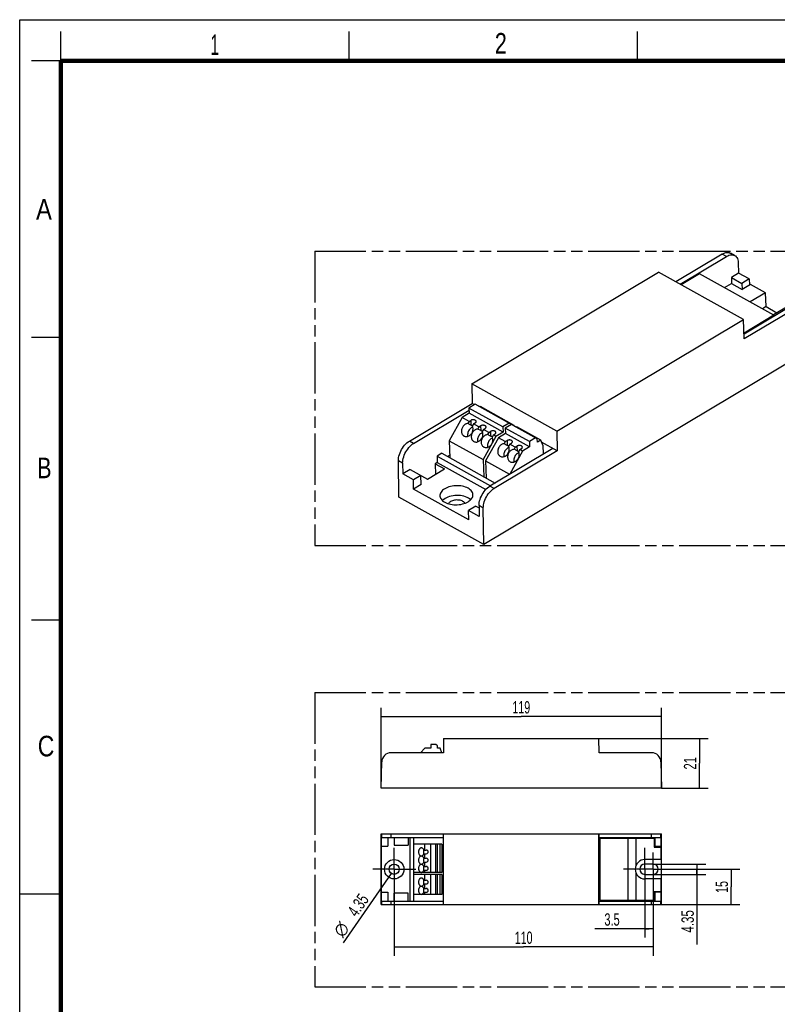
# Model space of a CAD drawing. Header units: millimetres. Extents: x 0 to 210, y 0 to 297.
# Tile 2 of 3: x 0 to 129, y 130 to 297. Entities that reach past the tile are written whole.
import ezdxf
from ezdxf.enums import TextEntityAlignment as Align

# ---------------------------------------------------------------- set-up
doc = ezdxf.new("R2010")
doc.units = ezdxf.units.MM
doc.header["$LTSCALE"] = 19.36
doc.linetypes.add('CENTER', pattern=[0.6, 0.375, -0.075, 0.075, -0.075])
doc.linetypes.add('PHANTOM', pattern=[0.8, 0.45, -0.05, 0.1, -0.05, 0.1, -0.05])
doc.layers.get('0').update_dxf_attribs({"linetype": 'CONTINUOUS'})
for name, color, linetype in [('DEFAULT_3', 7, 'PHANTOM'), ('Z_AXIS', 7, 'CONTINUOUS'), ('Z_DIM_2D', 7, 'CONTINUOUS')]:
    doc.layers.add(name, color=color, linetype=linetype)
doc.styles.get("Standard").update_dxf_attribs({"font": 'txt', "width": 0.7})
doc.styles.add('TEXTSTYLE_2', font='txt', dxfattribs={"width": 0.75})
doc.styles.add('TEXTSTYLE_3', font='gdt', dxfattribs={"width": 0.7})
doc.dimstyles.new('DIMSTYLE_1', dxfattribs={"dimtxt": 2.1, "dimasz": 3.5, "dimexe": 1.5, "dimexo": 0, "dimgap": 0.525, "dimtad": 1, "dimlfac": 2.5, "dimdsep": 46, "dimtxsty": 'Standard', "dimblk": '_FILLED', "dimblk1": '_FILLED', "dimblk2": '_FILLED', "dimcen": 0.09, "dimclrt": 5, "dimadec": 4, "dimazin": 2, "dimtp": 0.2, "dimtm": 0.2, "dimtfac": 1, "dimtofl": 0, "dimtmove": 0, "dimatfit": 3, "dimldrblk": '_FILLED', "dimfxl": 0, "dimtolj": 1, "dimarcsym": 0})
doc.dimstyles.new('DIMSTYLE_2', dxfattribs={"dimtxt": 2.1, "dimasz": 3.5, "dimexe": 1.5, "dimexo": 0, "dimtad": 1, "dimlfac": 2.5, "dimdsep": 46, "dimtxsty": 'Standard', "dimblk": '_FILLED', "dimblk1": '_FILLED', "dimblk2": '_FILLED', "dimcen": 0.09, "dimclrt": 5, "dimadec": 4, "dimazin": 2, "dimtp": 0.1, "dimtm": 0.1, "dimtfac": 1, "dimtofl": 0, "dimtmove": 0, "dimatfit": 1, "dimldrblk": '_FILLED', "dimfxl": 0, "dimtolj": 1, "dimarcsym": 0})
doc.dimstyles.new('DIMSTYLE_3', dxfattribs={"dimtxt": 2.1, "dimasz": 3.5, "dimexe": 1.5, "dimexo": 0, "dimgap": 0.525, "dimtad": 1, "dimlfac": 2.5, "dimdsep": 46, "dimtxsty": 'Standard', "dimblk": '_FILLED', "dimblk1": '_FILLED', "dimblk2": '_FILLED', "dimcen": 0.09, "dimclrt": 5, "dimadec": 4, "dimazin": 2, "dimtp": 0.1, "dimtm": 0.1, "dimtfac": 1, "dimtofl": 0, "dimtmove": 0, "dimatfit": 3, "dimldrblk": '_FILLED', "dimfxl": 0, "dimtolj": 1, "dimarcsym": 0})
doc.dimstyles.new('DIMSTYLE_4', dxfattribs={"dimtxt": 2.1, "dimasz": 3.5, "dimexe": 1.5, "dimexo": 0, "dimgap": 0.525, "dimtad": 1, "dimlfac": 2.5, "dimdsep": 46, "dimtxsty": 'Standard', "dimblk": '_FILLED', "dimblk1": '_FILLED', "dimblk2": '_FILLED', "dimcen": 0.09, "dimclrt": 5, "dimadec": 4, "dimazin": 2, "dimtp": 0.3, "dimtm": 0.3, "dimtfac": 1, "dimtofl": 0, "dimtmove": 0, "dimatfit": 3, "dimldrblk": '_FILLED', "dimfxl": 0, "dimtolj": 1, "dimarcsym": 0})

# ---------------------------------------------------------------- blocks, each defined once
blk = doc.blocks.new('*D2')
at = {"layer": 'Z_DIM_2D', "color": 2, "linetype": 'Continuous', "transparency": 16777216}
for p, q in [((110.5, 152.65), (122.38, 152.65)), ((120.88, 152.65), (120.88, 149.65)), ((120.88, 146.65), (120.88, 149.65)), ((98.43, 146.65), (122.38, 146.65))]:
    blk.add_line(p, q, dxfattribs=at)
at = {"layer": 'Z_DIM_2D', "color": 5, "linetype": 'Continuous', "transparency": 16777216, "width": 0.642857}
blk.add_text('15', height=2.1, rotation=90, dxfattribs=at).set_placement((120.35, 149.65), align=Align.CENTER)
blk = doc.blocks.new('_FILLED')
at = {"color": 0, "linetype": 'ByBlock'}
blk.add_solid([(0, 0), (-1, 0.125), (-1, -0.125)], dxfattribs=at)
blk = doc.blocks.new('_NONE')
blk = doc.blocks.new('*D3')
at = {"layer": 'Z_DIM_2D', "color": 2, "linetype": 'Continuous', "transparency": 16777216}
for p, q in [((98.43, 174.86), (116.99, 174.86)), ((115.49, 174.86), (115.49, 170.66)), ((115.49, 166.46), (115.49, 170.66)), ((109.03, 166.46), (116.99, 166.46))]:
    blk.add_line(p, q, dxfattribs=at)
at = {"layer": 'Z_DIM_2D', "color": 5, "linetype": 'Continuous', "transparency": 16777216, "width": 0.678571}
blk.add_text('21', height=2.1, rotation=90, dxfattribs=at).set_placement((114.96, 170.66), align=Align.CENTER)
blk = doc.blocks.new('*D4')
at = {"layer": 'Z_DIM_2D', "color": 2, "linetype": 'Continuous', "transparency": 16777216}
blk.add_line((63.14, 151.94), (54.94, 140.13), dxfattribs=at)
at = {"layer": 'Z_DIM_2D', "color": 5, "linetype": 'Continuous', "transparency": 16777216, "width": 0.696429}
blk.add_text('4.35', height=2.1, rotation=55.2417, dxfattribs=at).set_placement((59.44, 147.53), align=Align.RIGHT)
at = {"layer": 'Z_DIM_2D', "color": 5, "linetype": 'Continuous', "transparency": 16777216, "style": 'TEXTSTYLE_3'}
blk.add_text('n', height=2.1, rotation=55.2417, dxfattribs=at).set_placement((56.11, 142.73), align=Align.RIGHT)
blk = doc.blocks.new('*D5')
at = {"layer": 'Z_DIM_2D', "color": 2, "linetype": 'Continuous', "transparency": 16777216}
for p, q in [((107.63, 153.52), (116.56, 153.52)), ((115.06, 153.52), (115.06, 152.65)), ((115.06, 151.78), (115.06, 152.65)), ((115.06, 152.65), (115.06, 139.85)), ((107.63, 151.78), (116.56, 151.78))]:
    blk.add_line(p, q, dxfattribs=at)
at = {"layer": 'Z_DIM_2D', "color": 5, "linetype": 'Continuous', "transparency": 16777216, "width": 0.696429}
blk.add_text('4.35', height=2.1, rotation=90, dxfattribs=at).set_placement((114.54, 145.7), align=Align.RIGHT)
blk = doc.blocks.new('*D6')
at = {"layer": 'Z_DIM_2D', "color": 2, "linetype": 'Continuous', "transparency": 16777216}
for p, q in [((63.63, 149), (63.63, 137.96)), ((107.63, 149.78), (107.63, 137.96)), ((63.63, 139.46), (85.63, 139.46)), ((107.63, 139.46), (85.63, 139.46))]:
    blk.add_line(p, q, dxfattribs=at)
at = {"layer": 'Z_DIM_2D', "color": 5, "linetype": 'Continuous', "transparency": 16777216, "width": 0.642857}
blk.add_text('110', height=2.1, dxfattribs=at).set_placement((85.63, 139.98), align=Align.CENTER)
blk = doc.blocks.new('*D7')
at = {"layer": 'Z_DIM_2D', "color": 2, "linetype": 'Continuous', "transparency": 16777216}
for p, q in [((106.23, 149), (106.23, 141.05)), ((107.63, 149.78), (107.63, 141.05)), ((106.93, 142.55), (97.75, 142.55)), ((106.23, 142.55), (106.93, 142.55)), ((107.63, 142.55), (106.93, 142.55))]:
    blk.add_line(p, q, dxfattribs=at)
at = {"layer": 'Z_DIM_2D', "color": 5, "linetype": 'Continuous', "transparency": 16777216, "width": 0.666667}
blk.add_text('3.5', height=2.1, dxfattribs=at).set_placement((101.95, 143.07), align=Align.RIGHT)
blk = doc.blocks.new('*D9')
at = {"layer": 'Z_DIM_2D', "color": 2, "linetype": 'Continuous', "transparency": 16777216}
for p, q in [((61.43, 166.46), (61.43, 180.1)), ((109.03, 166.46), (109.03, 180.1)), ((61.43, 178.6), (85.23, 178.6)), ((109.03, 178.6), (85.23, 178.6))]:
    blk.add_line(p, q, dxfattribs=at)
at = {"layer": 'Z_DIM_2D', "color": 5, "linetype": 'Continuous', "transparency": 16777216, "width": 0.642857}
blk.add_text('119', height=2.1, dxfattribs=at).set_placement((85.23, 179.12), align=Align.CENTER)

msp = doc.modelspace()

# ---------------------------------------------------------------- linework, layer by layer
at = {"color": 2, "linetype": 'Continuous'}
for p, q in [((0, 0), (0, 297)), ((0, 297), (210, 297)), ((7, 290), (7, 295)), ((56, 290), (56, 295)), ((105, 290), (105, 295)), ((7, 290), (2, 290)), ((7, 243), (2, 243)), ((7, 195), (2, 195)), ((0, 148.5), (7, 148.5))]:
    msp.add_line(p, q, dxfattribs=at)
at = {"color": 7, "linetype": 'Continuous'}
for p, q in [((119.3688, 257.1825), (111.4786, 252.4653)), ((112.1997, 252.0635), (120.0899, 256.7807)), ((121.481, 256.9366), (120.7598, 257.3384)), ((122.078, 255.7484), (122.1603, 253.9499)), ((76.8289, 235.1384), (108.5447, 254.1)), ((122.9676, 246.0638), (108.5447, 254.1)), ((115.5051, 253.8453), (112.368, 251.9697)), ((128.1491, 246.8003), (115.5051, 253.8453)), ((122.1603, 253.9499), (120.9185, 253.2075)), ((120.9185, 253.2075), (120.9496, 252.1807)), ((120.9185, 253.2075), (122.7214, 252.203)), ((123.9632, 252.9454), (122.1603, 253.9499)), ((123.9632, 252.9454), (122.7214, 252.203)), ((123.9632, 252.9454), (124.0096, 251.9312)), ((119.7614, 251.4737), (120.9437, 252.1806)), ((120.9437, 252.1806), (122.7466, 251.1761)), ((122.7214, 252.203), (122.7524, 251.1762)), ((124.1692, 252.0266), (122.7466, 251.1761)), ((126.7052, 250.6136), (124.1692, 252.0266)), ((133.0705, 249.5482), (123.0814, 243.5761)), ((126.7052, 250.6136), (124.1003, 249.0562)), ((126.8135, 248.2484), (126.7052, 250.6136)), ((133.7916, 249.1464), (123.1185, 242.7654)), ((126.8135, 248.2484), (126.204, 247.884)), ((126.8135, 248.2484), (128.676, 247.2106)), ((130.6715, 248.4036), (128.0666, 246.8462)), ((91.2517, 227.1023), (122.9676, 246.0638)), ((123.1185, 242.7654), (122.9676, 246.0638)), ((128.1491, 246.8003), (123.0728, 243.7653)), ((128.225, 246.6513), (128.1491, 246.8003)), ((136.0584, 242.0253), (78.8657, 207.8322)), ((76.8289, 235.1384), (76.8792, 231.7798)), ((91.2517, 227.1023), (76.8289, 235.1384)), ((66.2061, 225.3988), (76.8792, 231.7798)), ((77.4005, 231.6511), (76.3432, 231.019)), ((76.3432, 231.019), (76.37, 230.1309)), ((82.1003, 227.8112), (76.3432, 231.019)), ((77.2605, 231.5674), (76.8792, 231.7798)), ((83.1576, 228.4434), (77.4005, 231.6511)), ((83.4561, 228.2828), (77.699, 231.4905)), ((78.2781, 231.2717), (78.1882, 231.2179)), ((84.0352, 228.0639), (78.2781, 231.2717)), ((66.9273, 224.997), (76.3548, 230.6334)), ((75.1733, 229.4155), (72.9974, 225.4637)), ((76.37, 230.1309), (75.1733, 229.4155)), ((76.3512, 228.7592), (75.1733, 229.4155)), ((82.1271, 226.9232), (76.37, 230.1309)), ((76.3512, 228.7592), (76.1478, 228.3899)), ((76.6593, 228.1145), (76.1478, 228.3899)), ((76.3512, 228.7592), (76.6347, 228.9287)), ((77.1204, 228.3306), (76.917, 227.9613)), ((77.1204, 228.3306), (77.404, 228.5001)), ((78.0338, 227.8216), (77.1204, 228.3306)), ((78.0338, 227.8216), (77.8305, 227.4523)), ((78.0338, 227.8216), (78.3174, 227.9911)), ((78.8031, 227.393), (79.0866, 227.5626)), ((83.1576, 228.4434), (82.1003, 227.8112)), ((82.1003, 227.8112), (82.1271, 226.9232)), ((83.5663, 228.2157), (82.5089, 227.5836)), ((82.5089, 227.5836), (82.5358, 226.6955)), ((86.5954, 225.3066), (82.5089, 227.5836)), ((83.4561, 228.2828), (83.1576, 228.4434)), ((83.46, 228.1522), (83.4561, 228.2828)), ((87.6528, 225.9388), (83.5663, 228.2157)), ((87.9512, 225.7782), (83.8647, 228.0551)), ((84.0352, 228.0639), (83.9453, 228.0102)), ((84.0931, 227.9278), (84.0352, 228.0639)), ((84.4438, 227.8362), (84.354, 227.7825)), ((88.5303, 225.5593), (84.4438, 227.8362)), ((78.342, 227.177), (77.8305, 227.4523)), ((78.8031, 227.393), (78.5997, 227.0237)), ((80.9304, 226.2077), (78.7545, 222.2559)), ((79.7165, 226.8841), (78.8031, 227.393)), ((81.3391, 225.98), (79.1632, 222.0282)), ((79.7165, 226.8841), (79.5132, 226.5148)), ((80.0247, 226.2394), (79.5132, 226.5148)), ((79.7165, 226.8841), (80.0001, 227.0536)), ((80.4857, 226.4555), (80.2824, 226.0862)), ((80.4857, 226.4555), (80.7693, 226.625)), ((80.9304, 226.2077), (80.4857, 226.4555)), ((82.1271, 226.9232), (80.9304, 226.2077)), ((82.5358, 226.6955), (81.3391, 225.98)), ((82.5169, 225.3237), (81.3391, 225.98)), ((86.6223, 224.4186), (82.5358, 226.6955)), ((87.6528, 225.9388), (86.5954, 225.3066)), ((87.9512, 225.7782), (87.6528, 225.9388)), ((91.2517, 227.1023), (91.3021, 223.7437)), ((72.9974, 225.4637), (73.0852, 222.5614)), ((72.9974, 225.4637), (78.7545, 222.2559)), ((82.5169, 225.3237), (82.3136, 224.9544)), ((82.8251, 224.6791), (82.3136, 224.9544)), ((82.5169, 225.3237), (82.8005, 225.4932)), ((83.2862, 224.8951), (83.0828, 224.5258)), ((83.2862, 224.8951), (83.5697, 225.0647)), ((84.1996, 224.3862), (83.2862, 224.8951)), ((84.1996, 224.3862), (83.9963, 224.0169)), ((84.1996, 224.3862), (84.4832, 224.5557)), ((86.6223, 224.4186), (85.4255, 223.7031)), ((86.5954, 225.3066), (86.6223, 224.4186)), ((87.968, 225.2231), (87.9512, 225.7782)), ((88.5303, 225.5593), (87.968, 225.2231)), ((88.8984, 224.6944), (88.5303, 225.5593)), ((91.3021, 223.7437), (88.6816, 225.2038)), ((88.8984, 224.6944), (88.9445, 223.1672)), ((71.703, 223.3315), (70.91, 222.8574)), ((70.91, 222.8574), (70.9435, 221.7473)), ((70.91, 222.8574), (79.9766, 217.8056)), ((71.703, 223.3315), (80.7696, 218.2797)), ((73.0713, 223.0194), (72.6814, 222.7863)), ((90.5809, 224.1455), (79.9078, 217.7645)), ((91.3021, 223.7437), (80.629, 217.3627)), ((85.4255, 223.7031), (83.2588, 219.7679)), ((84.5078, 223.7415), (83.9963, 224.0169)), ((84.9688, 223.9576), (84.7655, 223.5883)), ((84.9688, 223.9576), (85.2524, 224.1271)), ((85.4255, 223.7031), (84.9688, 223.9576)), ((64.4428, 215.8684), (64.3499, 222.0682)), ((65.0711, 221.6664), (65.0985, 219.8351)), ((70.9435, 221.7473), (70.6071, 221.5462)), ((70.6071, 221.5462), (70.6615, 219.7462)), ((70.6071, 221.5462), (72.1936, 220.6622)), ((70.9435, 221.7473), (79.182, 217.157)), ((78.7545, 222.2559), (78.8423, 219.3536)), ((79.1632, 222.0282), (79.2509, 219.1259)), ((79.1632, 222.0282), (83.24, 219.7567)), ((66.3548, 220.5861), (65.0985, 219.8351)), ((66.9014, 218.8306), (65.0985, 219.8351)), ((66.3548, 220.5861), (69.3099, 218.9382)), ((68.1576, 219.5816), (66.9014, 218.8306)), ((68.2046, 218.0275), (68.1576, 219.5816)), ((69.3099, 218.9382), (72.1936, 220.6622)), ((66.9249, 217.2624), (66.9014, 218.8306)), ((68.2046, 218.0275), (66.9249, 217.2624)), ((78.8657, 207.8322), (64.4428, 215.8684)), ((76.2997, 212.0389), (66.9249, 217.2624)), ((77.5325, 214.3581), (76.2762, 213.6071)), ((77.5325, 214.3581), (78.0571, 214.0658)), ((78.0516, 214.4339), (78.0791, 212.6025)), ((78.0791, 212.6025), (76.2762, 213.6071)), ((76.2997, 212.0389), (76.2762, 213.6071)), ((78.8657, 207.8322), (78.7728, 214.032)), ((72.0361, 174.8586), (71.9942, 172.4599)), ((72.0361, 174.8586), (98.4323, 174.8586)), ((98.4742, 172.4599), (98.4323, 174.8586)), ((71.9942, 172.4599), (63.1112, 172.4599)), ((68.8507, 173.2279), (68.0827, 172.4599)), ((69.8467, 173.2279), (68.8507, 173.2279)), ((69.8467, 173.8679), (69.8467, 173.2279)), ((70.7267, 173.8679), (69.8467, 173.8679)), ((70.9667, 173.6279), (70.7267, 173.8679)), ((70.9667, 173.2279), (70.9667, 173.6279)), ((71.4347, 173.2279), (70.9667, 173.2279)), ((71.7142, 172.4599), (71.4347, 173.2279)), ((107.3571, 172.4599), (98.4742, 172.4599)), ((61.4342, 166.4599), (61.5115, 170.8878)), ((108.9569, 170.8878), (109.0342, 166.4599)), ((109.0342, 166.4599), (61.4342, 166.4599)), ((61.4342, 146.6543), (61.4342, 158.6543)), ((61.4342, 158.6543), (109.0342, 158.6543)), ((61.4886, 156.5543), (61.4886, 158.0543)), ((61.4886, 158.0543), (71.9942, 158.0543)), ((62.5342, 158.0543), (62.5342, 156.5543)), ((63.6342, 158.0543), (63.6342, 156.7343)), ((66.0342, 158.0543), (66.0342, 156.7343)), ((66.3142, 158.0543), (66.3142, 147.2543)), ((66.9742, 147.2543), (66.9742, 158.0543)), ((71.9942, 146.6543), (71.9942, 158.6543)), ((72.0361, 146.6543), (72.0361, 158.6543)), ((98.4323, 146.6543), (98.4323, 158.6543)), ((98.4742, 146.6543), (98.4742, 158.6543)), ((98.4742, 158.0543), (108.9797, 158.0543)), ((98.6142, 157.9143), (107.8062, 157.9143)), ((98.6142, 147.3943), (98.6142, 157.9143)), ((103.4012, 147.3943), (103.4012, 157.9143)), ((104.6662, 157.9143), (104.6662, 153.168)), ((107.8062, 157.9143), (107.8062, 156.4143)), ((107.9462, 158.0543), (107.9462, 156.5543)), ((108.9797, 156.5543), (108.9797, 158.0543)), ((109.0342, 146.6543), (109.0342, 158.6543)), ((61.4691, 148.7543), (61.4691, 156.5543)), ((61.4691, 156.5543), (62.5342, 156.5543)), ((63.6342, 156.7343), (66.0342, 156.7343)), ((71.7142, 156.9043), (66.9742, 156.9043)), ((68.6767, 155.9243), (68.6622, 155.8868)), ((68.6753, 155.9243), (69.0867, 155.9243)), ((68.8507, 155.9243), (68.8507, 156.9043)), ((69.8467, 152.1143), (69.8467, 156.9043)), ((70.7267, 152.1143), (70.7267, 156.9043)), ((70.9667, 152.1143), (70.9667, 156.9043)), ((71.4347, 152.1143), (71.4347, 156.9043)), ((71.7142, 156.9043), (71.7142, 152.1143)), ((107.8062, 156.4143), (108.9993, 156.4143)), ((107.9462, 156.5543), (108.9993, 156.5543)), ((108.9902, 154.3043), (108.9902, 156.4143)), ((108.9993, 156.4143), (108.9993, 156.5543)), ((68.6622, 155.3218), (68.6767, 155.2843)), ((68.6767, 154.5243), (68.6622, 154.4868)), ((68.6622, 153.9218), (68.6767, 153.8843)), ((68.6753, 155.2843), (69.0867, 155.2843)), ((68.6753, 154.5243), (69.0867, 154.5243)), ((68.8507, 154.5243), (68.8507, 155.2843)), ((109.0202, 154.3043), (106.2342, 154.3043)), ((109.0202, 154.3043), (109.0202, 151.0043)), ((68.6767, 153.1243), (68.6622, 153.0868)), ((68.6622, 152.5218), (68.6767, 152.4843)), ((68.6753, 153.8843), (69.0867, 153.8843)), ((68.6753, 153.1243), (69.0867, 153.1243)), ((68.6753, 152.4843), (69.0867, 152.4843)), ((68.8507, 153.1243), (68.8507, 153.8843)), ((68.8507, 152.1143), (68.8507, 152.4843)), ((107.6342, 153.5243), (106.2342, 153.5243)), ((71.7142, 152.1143), (66.9742, 152.1143)), ((71.7142, 151.7743), (66.9742, 151.7743)), ((68.6767, 150.7943), (68.6622, 150.7568)), ((68.6753, 150.7943), (69.0867, 150.7943)), ((68.8507, 150.7943), (68.8507, 151.7743)), ((69.8467, 148.3743), (69.8467, 151.7743)), ((70.7267, 148.3743), (70.7267, 151.7743)), ((70.9667, 148.3743), (70.9667, 151.7743)), ((71.4347, 148.3743), (71.4347, 151.7743)), ((71.7142, 151.7743), (71.7142, 148.3743)), ((104.6662, 152.1406), (104.6662, 147.3943)), ((106.2342, 151.7843), (107.6342, 151.7843)), ((109.0202, 151.0043), (106.2342, 151.0043)), ((108.9902, 148.8943), (108.9902, 151.0043)), ((68.6622, 150.1918), (68.6767, 150.1543)), ((68.6767, 149.3943), (68.6622, 149.3568)), ((68.6753, 150.1543), (69.0867, 150.1543)), ((68.6753, 149.3943), (69.0867, 149.3943)), ((68.8507, 149.3943), (68.8507, 150.1543)), ((107.8062, 148.8943), (108.9993, 148.8943)), ((107.8062, 148.8943), (107.8062, 147.3943)), ((108.9993, 148.7543), (108.9993, 148.8943)), ((61.4691, 148.7543), (62.5342, 148.7543)), ((61.4886, 147.2543), (61.4886, 148.7543)), ((61.4886, 147.2543), (71.9942, 147.2543)), ((62.5342, 148.7543), (62.5342, 147.2543)), ((63.6342, 147.2543), (63.6342, 148.5743)), ((66.0342, 148.5743), (63.6342, 148.5743)), ((66.0342, 147.2543), (66.0342, 148.5743)), ((71.7142, 148.3743), (66.9742, 148.3743)), ((68.6622, 148.7918), (68.6767, 148.7543)), ((68.6753, 148.7543), (69.0867, 148.7543)), ((68.8507, 148.3743), (68.8507, 148.7543)), ((98.4742, 147.2543), (108.9797, 147.2543)), ((98.6142, 147.3943), (107.8062, 147.3943)), ((108.9993, 148.7543), (107.9462, 148.7543)), ((107.9462, 148.7543), (107.9462, 147.2543)), ((108.9797, 147.2543), (108.9797, 148.7543)), ((61.4342, 146.6543), (109.0342, 146.6543))]:
    msp.add_line(p, q, dxfattribs=at)
at = {"color": 9, "linetype": 'Continuous'}
for p, q in [((120.0899, 256.7807), (119.3688, 257.1825)), ((76.6347, 228.9287), (76.6593, 228.1145)), ((78.3174, 227.9911), (78.342, 227.177)), ((80.0001, 227.0536), (80.0247, 226.2394)), ((66.9273, 224.997), (66.2061, 225.3988)), ((82.8005, 225.4932), (82.8251, 224.6791)), ((84.4832, 224.5557), (84.5078, 223.7415)), ((65.0711, 221.6664), (64.3499, 222.0682)), ((80.629, 217.3627), (79.9078, 217.7645)), ((78.7728, 214.032), (78.0516, 214.4339)), ((61.5115, 158.0543), (61.5115, 158.6543)), ((63.1112, 158.0543), (63.1112, 158.6543)), ((107.3571, 158.0543), (107.3571, 158.6543)), ((108.9569, 158.0543), (108.9569, 158.6543)), ((61.5115, 146.6543), (61.5115, 147.2543)), ((63.1112, 146.6543), (63.1112, 147.2543)), ((107.3571, 146.6543), (107.3571, 147.2543)), ((108.9569, 146.6543), (108.9569, 147.2543))]:
    msp.add_line(p, q, dxfattribs=at)
at = {"color": 7, "linetype": 'Continuous', "const_width": 0.7}
for points in [[(7, 7), (7, 290)], [(7, 290), (203, 290)]]:
    msp.add_lwpolyline(points, dxfattribs=at)
at = {"color": 7, "linetype": 'Continuous'}
for points in [[(119.3688, 257.1825), (119.5834, 257.2966), (119.7935, 257.381), (120.0006, 257.4361), (120.2008, 257.4609), (120.3914, 257.4548), (120.5705, 257.4183), (120.7354, 257.3513), (120.7597, 257.3382)], [(120.0899, 256.7807), (120.3045, 256.8948), (120.5147, 256.9792), (120.7217, 257.0343), (120.9219, 257.0591), (121.1126, 257.053), (121.2916, 257.0165), (121.4566, 256.9495), (121.4809, 256.9364)], [(121.4809, 256.9364), (121.6057, 256.8534), (121.7368, 256.7289), (121.8487, 256.5779), (121.9396, 256.4019), (122.0088, 256.2034), (122.0548, 255.986), (122.078, 255.7484)], [(75.2232, 227.7375), (75.157, 227.6002), (75.1067, 227.4599), (75.0721, 227.3153), (75.0539, 227.1701), (75.0528, 227.0269), (75.0683, 226.888), (75.1007, 226.756), (75.149, 226.6328), (75.2127, 226.5209), (75.2904, 226.4218), (75.3811, 226.3377), (75.4926, 226.2642)], [(76.1478, 228.3899), (76.0404, 228.3751), (75.9343, 228.348), (75.8289, 228.3083), (75.726, 228.2567), (75.6267, 228.1936), (75.5323, 228.1201), (75.4438, 228.0367), (75.3622, 227.9445), (75.2888, 227.8449), (75.2232, 227.7375)], [(76.988, 227.7792), (76.9818, 227.7777), (76.8431, 227.7213), (76.7095, 227.6447), (76.5839, 227.5489), (76.4685, 227.4364), (76.3671, 227.3103), (76.2783, 227.1695)], [(77.563, 228.7308), (77.5565, 228.7744), (77.5364, 228.8219), (77.5039, 228.8668), (77.4592, 228.9079), (77.4038, 228.9443), (77.3389, 228.9749), (77.2662, 228.9992), (77.1873, 229.0164), (77.1043, 229.0263), (77.0193, 229.0284), (76.9342, 229.0229), (76.8512, 229.0096), (76.7724, 228.9892), (76.7005, 228.9623), (76.6347, 228.9287)], [(76.9439, 228.01), (76.9425, 228.0104), (76.8636, 228.0333), (76.7884, 228.0581), (76.7207, 228.0849), (76.6593, 228.1145)], [(76.8578, 226.8267), (76.9135, 226.9397), (76.9585, 227.0551), (76.9929, 227.1736), (77.0162, 227.2932), (77.0281, 227.4128), (77.0286, 227.5309), (77.0175, 227.646), (76.9951, 227.757), (76.9616, 227.8619), (76.917, 227.9613)], [(77.404, 228.5001), (77.4599, 228.5392), (77.5039, 228.5816), (77.5365, 228.6278), (77.5565, 228.6761), (77.5631, 228.7254), (77.563, 228.7308)], [(79.2456, 227.7933), (79.2391, 227.8369), (79.2191, 227.8844), (79.1865, 227.9292), (79.1418, 227.9703), (79.0865, 228.0067), (79.0215, 228.0374), (78.9488, 228.0617), (78.8699, 228.0789), (78.787, 228.0888), (78.7019, 228.0909), (78.6168, 228.0853), (78.5339, 228.0721), (78.455, 228.0517), (78.3832, 228.0248), (78.3174, 227.9911)], [(79.0866, 227.5626), (79.1425, 227.6017), (79.1866, 227.6441), (79.2191, 227.6903), (79.2392, 227.7386), (79.2457, 227.7879), (79.2456, 227.7933)], [(75.4926, 226.2642), (75.5944, 226.2188), (75.7134, 226.1861), (75.8381, 226.1724), (75.9663, 226.1774), (76.0957, 226.2016), (76.2241, 226.244), (76.3494, 226.3045), (76.4695, 226.3814), (76.5821, 226.4739), (76.6856, 226.5801), (76.7772, 226.6974), (76.8578, 226.8267)], [(76.2783, 227.1695), (76.2068, 227.0192), (76.1543, 226.8658), (76.1207, 226.7077), (76.1066, 226.5498), (76.113, 226.3952), (76.139, 226.2471), (76.1483, 226.219)], [(76.9058, 226.7999), (76.8397, 226.6626), (76.7894, 226.5223), (76.7548, 226.3777), (76.7366, 226.2326), (76.7354, 226.0894), (76.751, 225.9505), (76.7834, 225.8184), (76.8316, 225.6953), (76.8953, 225.5833), (76.973, 225.4843), (77.0637, 225.4001), (77.1753, 225.3266)], [(77.8305, 227.4523), (77.7231, 227.4376), (77.617, 227.4105), (77.5116, 227.3707), (77.4086, 227.3191), (77.3094, 227.2561), (77.2149, 227.1825), (77.1265, 227.0992), (77.0449, 227.007), (76.9715, 226.9074), (76.9058, 226.7999)], [(77.1753, 225.3266), (77.2771, 225.2812), (77.3961, 225.2485), (77.5208, 225.2348), (77.6489, 225.2399), (77.7783, 225.2641), (77.9068, 225.3065), (78.0321, 225.3669), (78.1522, 225.4438), (78.2648, 225.5364), (78.3683, 225.6426), (78.4598, 225.7599), (78.5404, 225.8891)], [(77.961, 226.232), (77.8895, 226.0817), (77.837, 225.9283), (77.8034, 225.7702), (77.7893, 225.6122), (77.7956, 225.4577), (77.8217, 225.3095), (77.831, 225.2814)], [(78.6707, 226.8416), (78.6644, 226.8401), (78.5258, 226.7837), (78.3922, 226.7072), (78.2665, 226.6114), (78.1512, 226.4988), (78.0497, 226.3727), (77.961, 226.232)], [(78.6265, 227.0725), (78.6252, 227.0728), (78.5462, 227.0958), (78.4711, 227.1205), (78.4034, 227.1473), (78.342, 227.177)], [(78.5885, 225.8624), (78.5223, 225.7251), (78.472, 225.5848), (78.4375, 225.4402), (78.4192, 225.295), (78.4181, 225.1518), (78.4336, 225.0129), (78.466, 224.8809), (78.5143, 224.7577), (78.578, 224.6458), (78.6557, 224.5467), (78.7464, 224.4626), (78.8579, 224.3891)], [(78.5404, 225.8891), (78.5962, 226.0021), (78.6412, 226.1175), (78.6756, 226.236), (78.6989, 226.3557), (78.7108, 226.4753), (78.7113, 226.5933), (78.7001, 226.7085), (78.6777, 226.8195), (78.6443, 226.9243), (78.5997, 227.0237)], [(79.5132, 226.5148), (79.4058, 226.5), (79.2997, 226.4729), (79.1942, 226.4332), (79.0913, 226.3816), (78.992, 226.3185), (78.8976, 226.245), (78.8091, 226.1616), (78.7275, 226.0694), (78.6541, 225.9698), (78.5885, 225.8624)], [(80.3533, 225.9041), (80.3471, 225.9026), (80.2084, 225.8462), (80.0748, 225.7696), (79.9492, 225.6738), (79.8338, 225.5613), (79.7324, 225.4352), (79.6436, 225.2944)], [(80.9283, 226.8557), (80.9218, 226.8993), (80.9017, 226.9468), (80.8692, 226.9917), (80.8245, 227.0328), (80.7692, 227.0692), (80.7042, 227.0998), (80.6315, 227.1241), (80.5526, 227.1413), (80.4697, 227.1512), (80.3846, 227.1533), (80.2995, 227.1478), (80.2166, 227.1345), (80.1377, 227.1141), (80.0659, 227.0872), (80.0001, 227.0536)], [(80.3092, 226.1349), (80.3078, 226.1353), (80.2289, 226.1582), (80.1538, 226.183), (80.086, 226.2098), (80.0247, 226.2394)], [(80.2231, 224.9516), (80.2789, 225.0646), (80.3239, 225.18), (80.3582, 225.2985), (80.3816, 225.4181), (80.3934, 225.5377), (80.3939, 225.6558), (80.3828, 225.7709), (80.3604, 225.8819), (80.3269, 225.9868), (80.2824, 226.0862)], [(80.7693, 226.625), (80.8252, 226.6641), (80.8693, 226.7065), (80.9018, 226.7527), (80.9218, 226.801), (80.9284, 226.8503), (80.9283, 226.8557)], [(64.3499, 222.0682), (64.3583, 222.3247), (64.3897, 222.5884), (64.4446, 222.861), (64.5218, 223.1376), (64.6208, 223.4146), (64.7399, 223.6887), (64.878, 223.9565), (65.0331, 224.2149), (65.2036, 224.4604), (65.3872, 224.6902), (65.5817, 224.9013), (65.7847, 225.0914), (65.9924, 225.2569), (66.2061, 225.3988)], [(65.0711, 221.6664), (65.0794, 221.9229), (65.1108, 222.1866), (65.1658, 222.4592), (65.243, 222.7358), (65.3419, 223.0128), (65.461, 223.2869), (65.5991, 223.5547), (65.7542, 223.8131), (65.9248, 224.0586), (66.1083, 224.2884), (66.3028, 224.4995), (66.5058, 224.6896), (66.7135, 224.855), (66.9273, 224.997)], [(78.8579, 224.3891), (78.9597, 224.3437), (79.0788, 224.311), (79.2035, 224.2973), (79.3316, 224.3023), (79.461, 224.3265), (79.5895, 224.3689), (79.7147, 224.4294), (79.8348, 224.5063), (79.9475, 224.5988), (80.0509, 224.705), (80.1425, 224.8223), (80.2231, 224.9516)], [(79.6436, 225.2944), (79.5721, 225.1441), (79.5197, 224.9907), (79.486, 224.8326), (79.4719, 224.6747), (79.4783, 224.5201), (79.5043, 224.372), (79.5136, 224.3439)], [(81.3889, 224.302), (81.3228, 224.1647), (81.2725, 224.0244), (81.2379, 223.8798), (81.2197, 223.7347), (81.2185, 223.5915), (81.2341, 223.4526), (81.2665, 223.3205), (81.3147, 223.1974), (81.3784, 223.0854), (81.4561, 222.9864), (81.5468, 222.9022), (81.6584, 222.8287)], [(82.3136, 224.9544), (82.2062, 224.9397), (82.1001, 224.9126), (81.9947, 224.8728), (81.8917, 224.8212), (81.7925, 224.7582), (81.698, 224.6846), (81.6096, 224.6013), (81.528, 224.5091), (81.4546, 224.4095), (81.3889, 224.302)], [(83.1537, 224.3437), (83.1475, 224.3422), (83.0089, 224.2858), (82.8753, 224.2093), (82.7496, 224.1135), (82.6343, 224.0009), (82.5328, 223.8748), (82.4441, 223.7341)], [(83.7287, 225.2954), (83.7222, 225.339), (83.7022, 225.3865), (83.6696, 225.4313), (83.6249, 225.4724), (83.5696, 225.5088), (83.5046, 225.5395), (83.4319, 225.5638), (83.353, 225.581), (83.2701, 225.5909), (83.185, 225.593), (83.0999, 225.5874), (83.017, 225.5742), (82.9381, 225.5538), (82.8663, 225.5269), (82.8005, 225.4932)], [(83.1096, 224.5745), (83.1083, 224.5749), (83.0293, 224.5979), (82.9542, 224.6226), (82.8865, 224.6494), (82.8251, 224.6791)], [(83.0235, 223.3912), (83.0793, 223.5042), (83.1243, 223.6196), (83.1587, 223.7381), (83.182, 223.8578), (83.1939, 223.9773), (83.1944, 224.0954), (83.1832, 224.2106), (83.1608, 224.3216), (83.1274, 224.4264), (83.0828, 224.5258)], [(83.5697, 225.0647), (83.6256, 225.1038), (83.6697, 225.1462), (83.7022, 225.1924), (83.7223, 225.2407), (83.7288, 225.29), (83.7287, 225.2954)], [(85.4114, 224.3578), (85.4049, 224.4014), (85.3848, 224.4489), (85.3523, 224.4938), (85.3076, 224.5349), (85.2523, 224.5713), (85.1873, 224.6019), (85.1146, 224.6262), (85.0357, 224.6434), (84.9528, 224.6533), (84.8677, 224.6554), (84.7826, 224.6499), (84.6997, 224.6366), (84.6208, 224.6162), (84.549, 224.5893), (84.4832, 224.5557)], [(85.2524, 224.1271), (85.3083, 224.1662), (85.3524, 224.2086), (85.3849, 224.2548), (85.4049, 224.3031), (85.4115, 224.3524), (85.4114, 224.3578)], [(81.6584, 222.8287), (81.7602, 222.7833), (81.8792, 222.7506), (82.0039, 222.7369), (82.132, 222.742), (82.2614, 222.7662), (82.3899, 222.8086), (82.5152, 222.869), (82.6353, 222.9459), (82.7479, 223.0385), (82.8514, 223.1447), (82.9429, 223.262), (83.0235, 223.3912)], [(82.4441, 223.7341), (82.3726, 223.5838), (82.3201, 223.4304), (82.2865, 223.2723), (82.2724, 223.1143), (82.2787, 222.9598), (82.3048, 222.8116), (82.3141, 222.7835)], [(83.0716, 223.3645), (83.0054, 223.2272), (82.9551, 223.0869), (82.9206, 222.9423), (82.9023, 222.7971), (82.9012, 222.6539), (82.9167, 222.515), (82.9491, 222.383), (82.9974, 222.2598), (83.0611, 222.1479), (83.1388, 222.0488), (83.2295, 221.9647), (83.341, 221.8912)], [(83.9963, 224.0169), (83.8889, 224.0021), (83.7828, 223.975), (83.6773, 223.9353), (83.5744, 223.8837), (83.4751, 223.8206), (83.3807, 223.7471), (83.2922, 223.6637), (83.2106, 223.5715), (83.1372, 223.4719), (83.0716, 223.3645)], [(84.1267, 222.7965), (84.0552, 222.6462), (84.0028, 222.4928), (83.9691, 222.3347), (83.955, 222.1768), (83.9614, 222.0222), (83.9874, 221.8741), (83.9967, 221.846)], [(84.8364, 223.4062), (84.8302, 223.4047), (84.6915, 223.3483), (84.5579, 223.2717), (84.4323, 223.1759), (84.3169, 223.0634), (84.2155, 222.9373), (84.1267, 222.7965)], [(84.7923, 223.637), (84.7909, 223.6374), (84.712, 223.6603), (84.6369, 223.6851), (84.5691, 223.7119), (84.5078, 223.7415)], [(84.7062, 222.4537), (84.762, 222.5667), (84.807, 222.6821), (84.8413, 222.8006), (84.8647, 222.9202), (84.8765, 223.0398), (84.877, 223.1579), (84.8659, 223.273), (84.8435, 223.384), (84.81, 223.4889), (84.7655, 223.5883)], [(83.341, 221.8912), (83.4428, 221.8458), (83.5619, 221.8131), (83.6866, 221.7994), (83.8147, 221.8044), (83.9441, 221.8286), (84.0726, 221.871), (84.1978, 221.9315), (84.3179, 222.0084), (84.4306, 222.1009), (84.534, 222.2071), (84.6256, 222.3244), (84.7062, 222.4537)], [(77.0174, 216.2907), (77.014, 216.3473), (76.9831, 216.5153), (76.9222, 216.6799), (76.8313, 216.8392), (76.712, 216.9917), (76.5651, 217.1355), (76.3927, 217.2692), (76.1961, 217.3911), (75.9781, 217.5002), (75.7405, 217.5949), (75.4864, 217.6746), (75.2182, 217.738), (74.939, 217.7848), (74.6519, 217.8142), (74.36, 217.8261), (74.0665, 217.8201), (73.7746, 217.7965), (73.4875, 217.7554), (73.2084, 217.6974), (72.9403, 217.623), (72.6861, 217.5331), (72.45, 217.4293), (72.2306, 217.3109)], [(78.0516, 214.4339), (78.06, 214.6903), (78.0914, 214.9541), (78.1463, 215.2267), (78.2235, 215.5032), (78.3225, 215.7802), (78.4416, 216.0544), (78.5797, 216.3222), (78.7348, 216.5805), (78.9053, 216.826), (79.0889, 217.0559), (79.2834, 217.267), (79.4864, 217.4571), (79.6941, 217.6225), (79.9078, 217.7645)], [(72.2306, 217.3109), (72.0333, 217.1801), (71.8617, 217.0403), (71.7151, 216.8905), (71.5957, 216.7332), (71.5051, 216.5702), (71.444, 216.4032), (71.4135, 216.2339), (71.41, 216.1211)], [(71.41, 216.1211), (71.4134, 216.0644), (71.4443, 215.8965), (71.5052, 215.7319), (71.5961, 215.5726), (71.7154, 215.4201), (71.8623, 215.2763), (72.0348, 215.1426), (72.2313, 215.0207), (72.4493, 214.9116), (72.6869, 214.8169), (72.941, 214.7372), (73.2092, 214.6737), (73.4884, 214.6269), (73.7755, 214.5976), (74.0674, 214.5857), (74.3609, 214.5917), (74.6528, 214.6153), (74.9399, 214.6564), (75.219, 214.7144), (75.4871, 214.7888), (75.7413, 214.8786), (75.9774, 214.9825), (76.1968, 215.1009)], [(76.6405, 215.448), (76.6382, 215.4504), (76.456, 215.5948), (76.2466, 215.726), (76.012, 215.8422), (75.7556, 215.9422), (75.4803, 216.0244), (75.1898, 216.0881), (74.8876, 216.1321), (74.5776, 216.1564), (74.2636, 216.1601), (73.9497, 216.1436), (73.6397, 216.1068), (73.3375, 216.0505), (73.0471, 215.9751), (72.7718, 215.8818), (72.517, 215.7721), (72.2809, 215.6457)], [(76.1968, 215.1009), (76.3941, 215.2317), (76.5657, 215.3715), (76.7123, 215.5213), (76.8318, 215.6785), (76.9223, 215.8416), (76.9834, 216.0086), (77.0139, 216.1778), (77.0174, 216.2907)], [(78.7728, 214.032), (78.7811, 214.2885), (78.8125, 214.5523), (78.8675, 214.8249), (78.9447, 215.1014), (79.0436, 215.3784), (79.1627, 215.6526), (79.3008, 215.9204), (79.4559, 216.1787), (79.6265, 216.4242), (79.81, 216.6541), (80.0045, 216.8652), (80.2075, 217.0553), (80.4152, 217.2207), (80.629, 217.3627)], [(72.2809, 215.6457), (72.0703, 215.5051), (71.8895, 215.3543), (71.8384, 215.2997)], [(75.3094, 215.1657), (75.1626, 215.2369), (75.0031, 215.2952), (74.8296, 215.341), (74.6465, 215.3733), (74.4568, 215.3911), (74.2638, 215.3946), (74.0709, 215.3833), (73.8812, 215.3578), (73.6981, 215.3181), (73.5246, 215.2653), (73.3639, 215.1999), (73.2184, 215.1234), (73.091, 215.0367), (72.9835, 214.9418), (72.8981, 214.8398), (72.8542, 214.7644)], [(75.6574, 214.849), (75.6298, 214.8951), (75.5444, 214.9936), (75.4378, 215.0835), (75.3094, 215.1657)], [(68.251, 156.2843), (68.1877, 156.2783), (68.1266, 156.2611), (68.067, 156.2325), (68.0106, 156.1932), (67.9583, 156.1437), (67.911, 156.0851), (67.8696, 156.0182), (67.8346, 155.9443), (67.8068, 155.8645), (67.7866, 155.7803), (67.7744, 155.693), (67.7702, 155.6043), (67.7744, 155.5155), (67.7866, 155.4283), (67.8068, 155.3441), (67.8346, 155.2643), (67.8696, 155.1904), (67.911, 155.1235), (67.9583, 155.0649), (68.0106, 155.0154), (68.067, 154.9761), (68.1266, 154.9475), (68.1877, 154.9303), (68.251, 154.9243)], [(68.6753, 155.9243), (68.6482, 155.9875), (68.6169, 156.0456), (68.5811, 156.0987), (68.5415, 156.1462), (68.4985, 156.1873), (68.4526, 156.2216), (68.4044, 156.2487), (68.3544, 156.2684), (68.3034, 156.2802), (68.251, 156.2843)], [(68.6622, 155.8868), (68.6383, 155.7958), (68.6236, 155.7011), (68.6188, 155.6043), (68.6236, 155.5075), (68.6383, 155.4127), (68.6622, 155.3218)], [(68.251, 154.8843), (68.1877, 154.8783), (68.1266, 154.8611), (68.067, 154.8325), (68.0106, 154.7932), (67.9583, 154.7437), (67.911, 154.6851), (67.8696, 154.6182), (67.8346, 154.5443), (67.8068, 154.4645), (67.7866, 154.3803), (67.7744, 154.293), (67.7702, 154.2043), (67.7744, 154.1155), (67.7866, 154.0283), (67.8068, 153.9441), (67.8346, 153.8643), (67.8696, 153.7904), (67.911, 153.7235), (67.9583, 153.6649), (68.0106, 153.6154), (68.067, 153.5761), (68.1266, 153.5475), (68.1877, 153.5303), (68.251, 153.5243)], [(68.251, 154.9243), (68.3034, 154.9284), (68.3544, 154.9402), (68.4044, 154.9598), (68.4526, 154.9869), (68.4985, 155.0213), (68.5415, 155.0624), (68.5811, 155.1098), (68.6169, 155.163), (68.6482, 155.2211), (68.6753, 155.2843)], [(68.6753, 154.5243), (68.6482, 154.5875), (68.6169, 154.6456), (68.5811, 154.6987), (68.5415, 154.7462), (68.4985, 154.7873), (68.4526, 154.8216), (68.4044, 154.8487), (68.3544, 154.8684), (68.3034, 154.8802), (68.251, 154.8843)], [(68.6622, 154.4868), (68.6383, 154.3958), (68.6236, 154.3011), (68.6188, 154.2043), (68.6236, 154.1075), (68.6383, 154.0127), (68.6622, 153.9218)], [(68.251, 153.4843), (68.1877, 153.4783), (68.1266, 153.4611), (68.067, 153.4325), (68.0106, 153.3932), (67.9583, 153.3437), (67.911, 153.2851), (67.8696, 153.2182), (67.8346, 153.1443), (67.8068, 153.0645), (67.7866, 152.9803), (67.7744, 152.893), (67.7702, 152.8043), (67.7744, 152.7155), (67.7866, 152.6283), (67.8068, 152.5441), (67.8346, 152.4643), (67.8696, 152.3904), (67.911, 152.3235), (67.9583, 152.2649), (68.0106, 152.2154), (68.067, 152.1761), (68.1266, 152.1475), (68.1877, 152.1303), (68.251, 152.1243)], [(68.251, 153.5243), (68.3034, 153.5284), (68.3544, 153.5402), (68.4044, 153.5598), (68.4526, 153.5869), (68.4985, 153.6213), (68.5415, 153.6624), (68.5811, 153.7098), (68.6169, 153.763), (68.6482, 153.8211), (68.6753, 153.8843)], [(68.6753, 153.1243), (68.6482, 153.1875), (68.6169, 153.2456), (68.5811, 153.2987), (68.5415, 153.3462), (68.4985, 153.3873), (68.4526, 153.4216), (68.4044, 153.4487), (68.3544, 153.4684), (68.3034, 153.4802), (68.251, 153.4843)], [(68.251, 152.1243), (68.3034, 152.1284), (68.3544, 152.1402), (68.4044, 152.1598), (68.4526, 152.1869), (68.4985, 152.2213), (68.5415, 152.2624), (68.5811, 152.3098), (68.6169, 152.363), (68.6482, 152.4211), (68.6753, 152.4843)], [(68.6622, 153.0868), (68.6383, 152.9958), (68.6236, 152.9011), (68.6188, 152.8043), (68.6236, 152.7075), (68.6383, 152.6127), (68.6622, 152.5218)], [(68.251, 151.1543), (68.1877, 151.1483), (68.1266, 151.1311), (68.067, 151.1025), (68.0106, 151.0632), (67.9583, 151.0137), (67.911, 150.9551), (67.8696, 150.8882), (67.8346, 150.8143), (67.8068, 150.7345), (67.7866, 150.6503), (67.7744, 150.563), (67.7702, 150.4743), (67.7744, 150.3855), (67.7866, 150.2983), (67.8068, 150.2141), (67.8346, 150.1343), (67.8696, 150.0604), (67.911, 149.9935), (67.9583, 149.9349), (68.0106, 149.8854), (68.067, 149.8461), (68.1266, 149.8175), (68.1877, 149.8003), (68.251, 149.7943)], [(68.6753, 150.7943), (68.6482, 150.8575), (68.6169, 150.9156), (68.5811, 150.9687), (68.5415, 151.0162), (68.4985, 151.0573), (68.4526, 151.0916), (68.4044, 151.1187), (68.3544, 151.1384), (68.3034, 151.1502), (68.251, 151.1543)], [(68.6622, 150.7568), (68.6383, 150.6658), (68.6236, 150.5711), (68.6188, 150.4743), (68.6236, 150.3775), (68.6383, 150.2827), (68.6622, 150.1918)], [(68.251, 149.7543), (68.1877, 149.7483), (68.1266, 149.7311), (68.067, 149.7025), (68.0106, 149.6632), (67.9583, 149.6137), (67.911, 149.5551), (67.8696, 149.4882), (67.8346, 149.4143), (67.8068, 149.3345), (67.7866, 149.2503), (67.7744, 149.163), (67.7702, 149.0743), (67.7744, 148.9855), (67.7866, 148.8983), (67.8068, 148.8141), (67.8346, 148.7343), (67.8696, 148.6604), (67.911, 148.5935), (67.9583, 148.5349), (68.0106, 148.4854), (68.067, 148.4461), (68.1266, 148.4175), (68.1877, 148.4003), (68.251, 148.3943)], [(68.251, 149.7943), (68.3034, 149.7984), (68.3544, 149.8102), (68.4044, 149.8298), (68.4526, 149.8569), (68.4985, 149.8913), (68.5415, 149.9324), (68.5811, 149.9798), (68.6169, 150.033), (68.6482, 150.0911), (68.6753, 150.1543)], [(68.6753, 149.3943), (68.6482, 149.4575), (68.6169, 149.5156), (68.5811, 149.5687), (68.5415, 149.6162), (68.4985, 149.6573), (68.4526, 149.6916), (68.4044, 149.7187), (68.3544, 149.7384), (68.3034, 149.7502), (68.251, 149.7543)], [(68.6622, 149.3568), (68.6383, 149.2658), (68.6236, 149.1711), (68.6188, 149.0743), (68.6236, 148.9775), (68.6383, 148.8827), (68.6622, 148.7918)], [(68.251, 148.3943), (68.3034, 148.3984), (68.3544, 148.4102), (68.4044, 148.4298), (68.4526, 148.4569), (68.4985, 148.4913), (68.5415, 148.5324), (68.5811, 148.5798), (68.6169, 148.633), (68.6482, 148.6911), (68.6753, 148.7543)]]:
    msp.add_lwpolyline(points, dxfattribs=at)
for radius in [1.65, 0.87]:
    msp.add_circle((63.6342, 152.6543), radius, dxfattribs=at)
for centre, radius, start, end in [((63.1112, 170.8599), 1.6, 90, 179), ((107.3571, 170.8599), 1.6, 1, 90), ((69.0867, 155.6043), 0.32, 270, 90), ((69.0867, 154.2043), 0.32, 270, 90), ((106.2342, 152.6543), 1.65, 90, 270), ((69.0867, 152.8043), 0.32, 270, 90), ((106.2342, 152.6543), 0.87, 90, 270), ((107.6342, 152.6543), 0.87, 270, 90), ((69.0867, 150.4743), 0.32, 270, 90), ((69.0867, 149.0743), 0.32, 270, 90)]:
    msp.add_arc(centre, radius, start, end, dxfattribs=at)
at = {"layer": 'DEFAULT_3', "color": 91, "linetype": 'PHANTOM', "true_color": 0x80ff80}
for p, q in [((50.1286, 257.68), (50.1286, 207.68)), ((50.1286, 257.68), (150.1286, 257.68)), ((50.1286, 207.68), (150.1286, 207.68)), ((50.1286, 182.68), (50.1286, 132.68)), ((50.1286, 182.68), (150.1286, 182.68)), ((50.1286, 132.68), (150.1286, 132.68))]:
    msp.add_line(p, q, dxfattribs=at)
at = {"layer": 'Z_AXIS', "color": 9, "linetype": 'CENTER'}
for p, q in [((63.6342, 152.6543), (63.6342, 156.3043)), ((106.2342, 152.6543), (106.2342, 156.3043)), ((107.6342, 152.6543), (107.6342, 155.5243)), ((63.6342, 152.6543), (59.9842, 152.6543)), ((63.6342, 152.6543), (63.6342, 149.0043)), ((63.6342, 152.6543), (67.2842, 152.6543)), ((104.7642, 152.6543), (102.5842, 152.6543)), ((107.6342, 152.6543), (104.7642, 152.6543)), ((106.2342, 152.6543), (106.2342, 149.0043)), ((107.6342, 152.6543), (109.8842, 152.6543)), ((107.6342, 152.6543), (107.6342, 149.7843)), ((109.8842, 152.6543), (110.5042, 152.6543))]:
    msp.add_line(p, q, dxfattribs=at)

# ---------------------------------------------------------------- texts
at = {"color": 5, "linetype": 'Continuous', "style": 'TEXTSTYLE_2'}
for s, width, p in [('1', 0.571429, (32.414, 291.0005)), ('2', 0.785714, (80.7314, 291.2396)), ('A', 0.857143, (2.7873, 263.0481)), ('B', 0.785714, (2.9587, 219.0995)), ('C', 0.833333, (3.0702, 171.8336))]:
    msp.add_text(s, height=3.5, dxfattribs=dict(at, width=width)).set_placement(p)

# ---------------------------------------------------------------- dimensions: what is measured, and where the dimension line sits
at = {"layer": 'Z_DIM_2D', "color": 2, "linetype": 'Continuous'}
for base, p1, p2, picture, middle in [((109.0342, 178.5954), (61.4342, 166.4599), (109.0342, 166.4599), '*D9', (84.9342, 178.5954)), ((107.6342, 139.4587), (63.6342, 149.0043), (107.6342, 149.7843), '*D6', (85.3342, 139.4587))]:
    dim = msp.add_linear_dim(base=base, p1=p1, p2=p2, dimstyle='DIMSTYLE_4', override={"dimblk1": 'NONE', "dimblk2": 'NONE', "dimsah": 1}, dxfattribs=at)
    dim.commit()
    dim.dimension.update_dxf_attribs({"geometry": picture, "text_midpoint": middle, "dimtype": 160})
for base, p1, p2, angle, dimstyle, picture, middle in [((115.4857, 166.4599), (98.4323, 174.8586), (109.0342, 166.4599), 270, 'DIMSTYLE_1', '*D3', (115.4857, 170.3592)), ((120.8794, 146.6543), (110.5042, 152.6543), (98.4323, 146.6543), 270, 'DIMSTYLE_1', '*D2', (120.8794, 149.3543)), ((115.0625, 151.7843), (107.6342, 153.5243), (107.6342, 151.7843), 270, 'DIMSTYLE_3', '*D5', (115.0625, 142.4748)), ((106.2342, 142.5476), (107.6342, 149.7843), (106.2342, 149.0043), 180, 'DIMSTYLE_3', '*D7', (99.5537, 142.5476))]:
    dim = msp.add_linear_dim(base=base, p1=p1, p2=p2, angle=angle, dimstyle=dimstyle, override={"dimblk1": 'NONE', "dimblk2": 'NONE', "dimsah": 1}, dxfattribs=at)
    dim.commit()
    dim.dimension.update_dxf_attribs({"geometry": picture, "text_midpoint": middle, "dimtype": 160})
dim = msp.add_diameter_dim_2p(p1=(63.1382, 151.9395), p2=(64.1302, 153.369), text='%%c<>', dimstyle='DIMSTYLE_2', override={"dimpost": '<>', "dimblk1": 'NONE', "dimblk2": 'NONE', "dimsah": 1}, dxfattribs=at)
dim.commit()
dim.dimension.update_dxf_attribs({"geometry": '*D4', "text_midpoint": (56.1121, 144.5772), "dimtype": 163})

doc.saveas('drawing.dxf')
